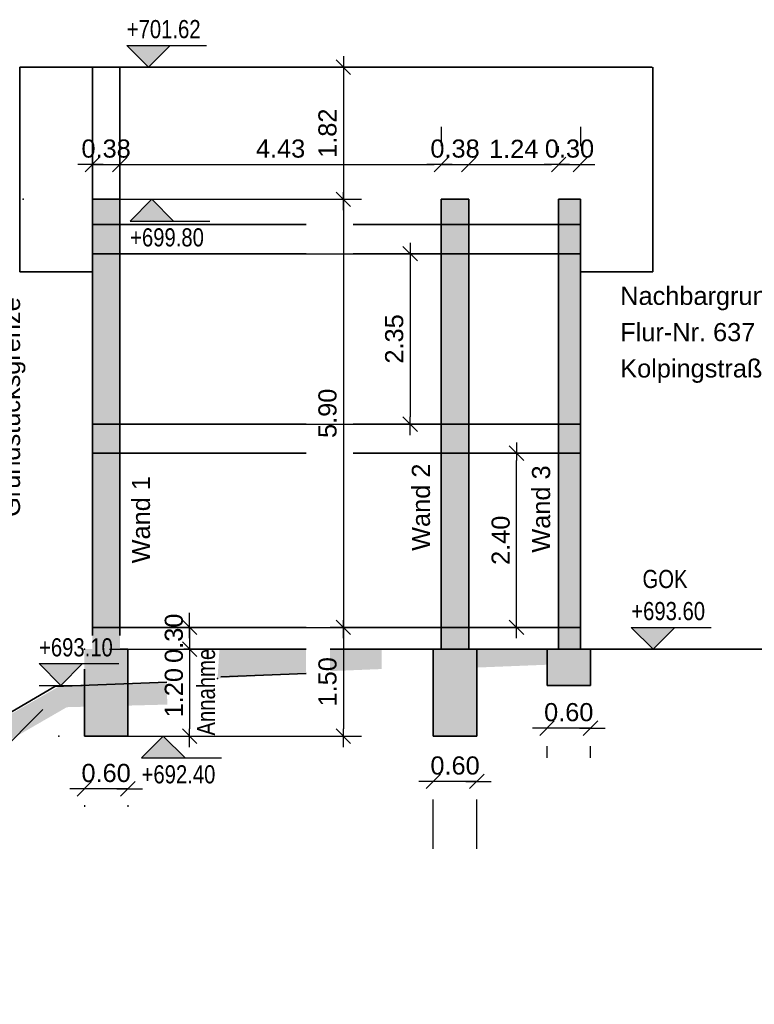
# Model space of a CAD drawing. Header units: metres. Extents: x 1 to 118, y 1 to 83.
# Tile 24 of 35: x 76 to 86, y 37 to 51. Entities that reach past the tile are written whole.
import ezdxf

# ---------------------------------------------------------------- set-up
doc = ezdxf.new("R2010")
doc.units = ezdxf.units.M
doc.linetypes.add('DURCHG', pattern=[0])
for name, color, linetype in [('Bodenprofil', 7, 'Continuous'), ('Gel_nde', 7, 'Continuous'), ('Grundst_cksgrenze', 7, 'Continuous'), ('HILFPU', 7, 'Continuous'), ('MAKET', 7, 'Continuous'), ('Nachbargeb_ude', 7, 'Continuous'), ('TEXTE', 7, 'Continuous')]:
    doc.layers.add(name, color=color, linetype=linetype)
doc.styles.add('Arial', font='arial.ttf')
doc.dimstyles.new('ISBSTRICH4E', dxfattribs={"dimtxt": 0.25, "dimasz": 0.1, "dimexe": 0.25, "dimexo": 1, "dimgap": 0.09, "dimtad": 1, "dimzin": 0, "dimdsep": 46, "dimtxsty": 'Arial', "dimblk": 'ID4', "dimblk1": 'ID4', "dimblk2": 'ID4', "dimsah": 1, "dimcen": 0.09, "dimdle": 0.15, "dimclrd": 7, "dimclre": 7, "dimclrt": 7, "dimazin": 0, "dimtfac": 1, "dimtdec": 4, "dimtix": 1, "dimtmove": 2, "dimatfit": 3, "dimfxl": 1, "dimtvp": 0.004, "dimtolj": 1, "dimtzin": 0, "dimarcsym": 0})

# ---------------------------------------------------------------- blocks, each defined once
blk = doc.blocks.new('ID4')
at = {"color": 7, "linetype": 'DURCHG', "lineweight": 25}
for p, q in [((-1, -1), (1, 1)), ((1.5, 0), (-1, 0))]:
    blk.add_line(p, q, dxfattribs=at)
blk = doc.blocks.new('*D8')
at = {"layer": 'Defpoints', "color": 0}
for p in [(82.906, 41.698), (83.506, 41.698), (82.906, 41.11)]:
    blk.add_point(p, dxfattribs=at)
at = {"layer": 'MAKET', "color": 7, "lineweight": -2}
for p, q in [((82.806, 41.11), (82.706, 41.11)), ((83.506, 41.11), (82.906, 41.11)), ((83.606, 41.11), (83.706, 41.11)), ((82.906, 40.698), (82.906, 40.86)), ((83.506, 40.698), (83.506, 40.86))]:
    blk.add_line(p, q, dxfattribs=at)
at = {"layer": 'MAKET', "color": 7, "lineweight": -2, "xscale": 0.1, "yscale": 0.1, "zscale": 0.1}
blk.add_blockref('ID4', (82.906, 41.11), dxfattribs=at)
at = {"layer": 'MAKET', "color": 7, "lineweight": -2, "xscale": 0.1, "yscale": 0.1, "zscale": 0.1, "rotation": 180}
blk.add_blockref('ID4', (83.506, 41.11), dxfattribs=at)
at = {"layer": 'MAKET', "color": 7, "insert": (83.206, 41.328), "char_height": 0.25, "attachment_point": 5, "style": 'Arial'}
blk.add_mtext('\\A1;0.60', dxfattribs=at)
blk = doc.blocks.new('*D9')
at = {"layer": 'Defpoints', "color": 0}
for p in [(81.338, 40.448), (81.938, 40.448), (81.338, 40.376)]:
    blk.add_point(p, dxfattribs=at)
at = {"layer": 'MAKET', "color": 7, "lineweight": -2}
for p, q in [((81.238, 40.376), (81.138, 40.376)), ((81.938, 40.376), (81.338, 40.376)), ((82.038, 40.376), (82.138, 40.376)), ((81.338, 39.448), (81.338, 40.126)), ((81.938, 39.448), (81.938, 40.126))]:
    blk.add_line(p, q, dxfattribs=at)
at = {"layer": 'MAKET', "color": 7, "lineweight": -2, "xscale": 0.1, "yscale": 0.1, "zscale": 0.1}
blk.add_blockref('ID4', (81.338, 40.376), dxfattribs=at)
at = {"layer": 'MAKET', "color": 7, "lineweight": -2, "xscale": 0.1, "yscale": 0.1, "zscale": 0.1, "rotation": 180}
blk.add_blockref('ID4', (81.938, 40.376), dxfattribs=at)
at = {"layer": 'MAKET', "color": 7, "insert": (81.638, 40.593), "char_height": 0.25, "attachment_point": 5, "style": 'Arial'}
blk.add_mtext('\\A1;0.60', dxfattribs=at)
blk = doc.blocks.new('*D10')
at = {"layer": 'Defpoints', "color": 0}
for p in [(76.526, 41.048), (77.126, 41.048), (76.526, 40.273)]:
    blk.add_point(p, dxfattribs=at)
at = {"layer": 'MAKET', "color": 7, "lineweight": -2}
for p, q in [((76.426, 40.273), (76.326, 40.273)), ((77.126, 40.273), (76.526, 40.273)), ((77.226, 40.273), (77.326, 40.273)), ((76.526, 40.048), (76.526, 40.023)), ((77.126, 40.048), (77.126, 40.023))]:
    blk.add_line(p, q, dxfattribs=at)
at = {"layer": 'MAKET', "color": 7, "lineweight": -2, "xscale": 0.1, "yscale": 0.1, "zscale": 0.1}
blk.add_blockref('ID4', (76.526, 40.273), dxfattribs=at)
at = {"layer": 'MAKET', "color": 7, "lineweight": -2, "xscale": 0.1, "yscale": 0.1, "zscale": 0.1, "rotation": 180}
blk.add_blockref('ID4', (77.126, 40.273), dxfattribs=at)
at = {"layer": 'MAKET', "color": 7, "insert": (76.826, 40.49), "char_height": 0.25, "attachment_point": 5, "style": 'Arial'}
blk.add_mtext('\\A1;0.60', dxfattribs=at)
blk = doc.blocks.new('*D11')
at = {"layer": 'Defpoints', "color": 0}
for p in [(82.486, 44.898), (84.232, 44.898), (84.292, 42.498)]:
    blk.add_point(p, dxfattribs=at)
at = {"layer": 'MAKET', "color": 7, "lineweight": -2}
for p, q in [((83.232, 44.898), (82.236, 44.898)), ((82.486, 42.598), (82.486, 44.798)), ((83.292, 42.498), (82.236, 42.498))]:
    blk.add_line(p, q, dxfattribs=at)
at = {"layer": 'MAKET', "color": 7, "lineweight": -2, "xscale": 0.1, "yscale": 0.1, "zscale": 0.1}
for p, rotation in [((82.486, 44.898), 90), ((82.486, 42.498), 270)]:
    blk.add_blockref('ID4', p, dxfattribs=dict(at, rotation=rotation))
at = {"layer": 'MAKET', "color": 7, "insert": (82.268, 43.698), "char_height": 0.25, "attachment_point": 5, "rotation": 90, "style": 'Arial'}
blk.add_mtext('\\A1;2.40', dxfattribs=at)
blk = doc.blocks.new('*D12')
at = {"layer": 'Defpoints', "color": 0}
for p in [(77.198, 47.648), (77.198, 45.298), (81.018, 45.298)]:
    blk.add_point(p, dxfattribs=at)
at = {"layer": 'MAKET', "color": 7, "lineweight": -2}
for p, q in [((78.198, 47.648), (81.268, 47.648)), ((81.018, 47.548), (81.018, 45.398)), ((78.198, 45.298), (81.268, 45.298))]:
    blk.add_line(p, q, dxfattribs=at)
at = {"layer": 'MAKET', "color": 7, "lineweight": -2, "xscale": 0.1, "yscale": 0.1, "zscale": 0.1}
for p, rotation in [((81.018, 47.648), 90), ((81.018, 45.298), 270)]:
    blk.add_blockref('ID4', p, dxfattribs=dict(at, rotation=rotation))
at = {"layer": 'MAKET', "color": 7, "insert": (80.8, 46.473), "char_height": 0.25, "attachment_point": 5, "rotation": 90, "style": 'Arial'}
blk.add_mtext('\\A1;2.35', dxfattribs=at)
blk = doc.blocks.new('*D13')
at = {"layer": 'Defpoints', "color": 0}
for p in [(76.064, 50.218), (75.684, 48.398), (80.098, 48.398)]:
    blk.add_point(p, dxfattribs=at)
at = {"layer": 'MAKET', "color": 7, "lineweight": -2}
for p, q in [((77.064, 50.218), (80.348, 50.218)), ((80.098, 50.118), (80.098, 48.498)), ((76.684, 48.398), (80.348, 48.398))]:
    blk.add_line(p, q, dxfattribs=at)
at = {"layer": 'MAKET', "color": 7, "lineweight": -2, "xscale": 0.1, "yscale": 0.1, "zscale": 0.1}
for p, rotation in [((80.098, 50.218), 90), ((80.098, 48.398), 270)]:
    blk.add_blockref('ID4', p, dxfattribs=dict(at, rotation=rotation))
at = {"layer": 'MAKET', "color": 7, "insert": (79.88, 49.308), "char_height": 0.25, "attachment_point": 5, "rotation": 90, "style": 'Arial'}
blk.add_mtext('\\A1;1.82', dxfattribs=at)
blk = doc.blocks.new('*D14')
at = {"layer": 'Defpoints', "color": 0}
for p in [(75.684, 48.398), (76.064, 42.498), (80.098, 42.498)]:
    blk.add_point(p, dxfattribs=at)
at = {"layer": 'MAKET', "color": 7, "lineweight": -2}
for p, q in [((76.684, 48.398), (80.348, 48.398)), ((80.098, 48.298), (80.098, 42.598)), ((77.064, 42.498), (80.348, 42.498))]:
    blk.add_line(p, q, dxfattribs=at)
at = {"layer": 'MAKET', "color": 7, "lineweight": -2, "xscale": 0.1, "yscale": 0.1, "zscale": 0.1}
for p, rotation in [((80.098, 48.398), 90), ((80.098, 42.498), 270)]:
    blk.add_blockref('ID4', p, dxfattribs=dict(at, rotation=rotation))
at = {"layer": 'MAKET', "color": 7, "insert": (79.88, 45.448), "char_height": 0.25, "attachment_point": 5, "rotation": 90, "style": 'Arial'}
blk.add_mtext('\\A1;5.90', dxfattribs=at)
blk = doc.blocks.new('*D15')
at = {"layer": 'Defpoints', "color": 0}
for p in [(76.064, 42.498), (76.064, 40.998), (80.098, 40.998)]:
    blk.add_point(p, dxfattribs=at)
at = {"layer": 'MAKET', "color": 7, "lineweight": -2}
for p, q in [((77.064, 42.498), (80.348, 42.498)), ((80.098, 42.398), (80.098, 41.098)), ((77.064, 40.998), (80.348, 40.998))]:
    blk.add_line(p, q, dxfattribs=at)
at = {"layer": 'MAKET', "color": 7, "lineweight": -2, "xscale": 0.1, "yscale": 0.1, "zscale": 0.1}
for p, rotation in [((80.098, 42.498), 90), ((80.098, 40.998), 270)]:
    blk.add_blockref('ID4', p, dxfattribs=dict(at, rotation=rotation))
at = {"layer": 'MAKET', "color": 7, "insert": (79.88, 41.748), "char_height": 0.25, "attachment_point": 5, "rotation": 90, "style": 'Arial'}
blk.add_mtext('\\A1;1.50', dxfattribs=at)
blk = doc.blocks.new('*D16')
at = {"layer": 'Defpoints', "color": 0}
for p in [(75.684, 42.498), (75.874, 42.198), (77.978, 42.198)]:
    blk.add_point(p, dxfattribs=at)
at = {"layer": 'MAKET', "color": 7, "lineweight": -2}
for p, q in [((77.978, 42.598), (77.978, 42.698)), ((76.684, 42.498), (78.228, 42.498)), ((77.978, 42.498), (77.978, 42.198)), ((76.874, 42.198), (78.228, 42.198)), ((77.978, 42.098), (77.978, 41.998))]:
    blk.add_line(p, q, dxfattribs=at)
at = {"layer": 'MAKET', "color": 7, "lineweight": -2, "xscale": 0.1, "yscale": 0.1, "zscale": 0.1}
for p, rotation in [((77.978, 42.498), 270), ((77.978, 42.198), 90)]:
    blk.add_blockref('ID4', p, dxfattribs=dict(at, rotation=rotation))
at = {"layer": 'MAKET', "color": 7, "insert": (77.761, 42.348), "char_height": 0.25, "attachment_point": 5, "rotation": 90, "style": 'Arial'}
blk.add_mtext('\\A1;0.30', dxfattribs=at)
blk = doc.blocks.new('*D17')
at = {"layer": 'Defpoints', "color": 0}
for p in [(75.874, 42.198), (76.064, 40.998), (77.978, 40.998)]:
    blk.add_point(p, dxfattribs=at)
at = {"layer": 'MAKET', "color": 7, "lineweight": -2}
for p, q in [((76.874, 42.198), (78.228, 42.198)), ((77.978, 42.098), (77.978, 41.098)), ((77.064, 40.998), (78.228, 40.998))]:
    blk.add_line(p, q, dxfattribs=at)
at = {"layer": 'MAKET', "color": 7, "lineweight": -2, "xscale": 0.1, "yscale": 0.1, "zscale": 0.1}
for p, rotation in [((77.978, 42.198), 90), ((77.978, 40.998), 270)]:
    blk.add_blockref('ID4', p, dxfattribs=dict(at, rotation=rotation))
at = {"layer": 'MAKET', "color": 7, "insert": (77.761, 41.598), "char_height": 0.25, "attachment_point": 5, "rotation": 90, "style": 'Arial'}
blk.add_mtext('\\A1;1.20', dxfattribs=at)
blk = doc.blocks.new('*D125')
at = {"layer": 'Defpoints', "color": 0}
for p in [(83.366, 48.878), (83.366, 48.398), (83.066, 48.048)]:
    blk.add_point(p, dxfattribs=at)
at = {"layer": 'MAKET', "color": 7, "lineweight": -2}
for p, q in [((83.366, 49.398), (83.366, 49.128)), ((83.066, 49.048), (83.066, 49.128)), ((82.966, 48.878), (82.866, 48.878)), ((83.066, 48.878), (83.366, 48.878)), ((83.466, 48.878), (83.566, 48.878))]:
    blk.add_line(p, q, dxfattribs=at)
at = {"layer": 'MAKET', "color": 7, "lineweight": -2, "xscale": 0.1, "yscale": 0.1, "zscale": 0.1}
blk.add_blockref('ID4', (83.066, 48.878), dxfattribs=at)
at = {"layer": 'MAKET', "color": 7, "lineweight": -2, "xscale": 0.1, "yscale": 0.1, "zscale": 0.1, "rotation": 180}
blk.add_blockref('ID4', (83.366, 48.878), dxfattribs=at)
at = {"layer": 'MAKET', "color": 7, "insert": (83.216, 49.095), "char_height": 0.25, "attachment_point": 5, "style": 'Arial'}
blk.add_mtext('\\A1;0.30', dxfattribs=at)
blk = doc.blocks.new('*D126')
at = {"layer": 'Defpoints', "color": 0}
for p in [(83.066, 48.878), (81.828, 48.048), (83.066, 48.048)]:
    blk.add_point(p, dxfattribs=at)
at = {"layer": 'MAKET', "color": 7, "lineweight": -2}
for p, q in [((81.828, 49.048), (81.828, 49.128)), ((83.066, 49.048), (83.066, 49.128)), ((81.928, 48.878), (82.966, 48.878))]:
    blk.add_line(p, q, dxfattribs=at)
at = {"layer": 'MAKET', "color": 7, "lineweight": -2, "xscale": 0.1, "yscale": 0.1, "zscale": 0.1, "rotation": 180}
blk.add_blockref('ID4', (81.828, 48.878), dxfattribs=at)
at = {"layer": 'MAKET', "color": 7, "lineweight": -2, "xscale": 0.1, "yscale": 0.1, "zscale": 0.1}
blk.add_blockref('ID4', (83.066, 48.878), dxfattribs=at)
at = {"layer": 'MAKET', "color": 7, "insert": (82.447, 49.093), "char_height": 0.25, "attachment_point": 5, "style": 'Arial'}
blk.add_mtext('\\A1;1.24', dxfattribs=at)
blk = doc.blocks.new('*D127')
at = {"layer": 'Defpoints', "color": 0}
for p in [(81.828, 48.878), (81.448, 48.398), (81.828, 48.048)]:
    blk.add_point(p, dxfattribs=at)
at = {"layer": 'MAKET', "color": 7, "lineweight": -2}
for p, q in [((81.448, 49.398), (81.448, 49.128)), ((81.828, 49.048), (81.828, 49.128)), ((81.348, 48.878), (81.248, 48.878)), ((81.448, 48.878), (81.828, 48.878)), ((81.928, 48.878), (82.028, 48.878))]:
    blk.add_line(p, q, dxfattribs=at)
at = {"layer": 'MAKET', "color": 7, "lineweight": -2, "xscale": 0.1, "yscale": 0.1, "zscale": 0.1}
blk.add_blockref('ID4', (81.448, 48.878), dxfattribs=at)
at = {"layer": 'MAKET', "color": 7, "lineweight": -2, "xscale": 0.1, "yscale": 0.1, "zscale": 0.1, "rotation": 180}
blk.add_blockref('ID4', (81.828, 48.878), dxfattribs=at)
at = {"layer": 'MAKET', "color": 7, "insert": (81.638, 49.095), "char_height": 0.25, "attachment_point": 5, "style": 'Arial'}
blk.add_mtext('\\A1;0.38', dxfattribs=at)
blk = doc.blocks.new('*D128')
at = {"layer": 'Defpoints', "color": 0}
for p in [(81.448, 48.878), (77.016, 48.398), (81.448, 48.398)]:
    blk.add_point(p, dxfattribs=at)
at = {"layer": 'MAKET', "color": 7, "lineweight": -2}
for p, q in [((77.016, 49.398), (77.016, 49.128)), ((81.448, 49.398), (81.448, 49.128)), ((77.116, 48.878), (81.348, 48.878))]:
    blk.add_line(p, q, dxfattribs=at)
at = {"layer": 'MAKET', "color": 7, "lineweight": -2, "xscale": 0.1, "yscale": 0.1, "zscale": 0.1, "rotation": 180}
blk.add_blockref('ID4', (77.016, 48.878), dxfattribs=at)
at = {"layer": 'MAKET', "color": 7, "lineweight": -2, "xscale": 0.1, "yscale": 0.1, "zscale": 0.1}
blk.add_blockref('ID4', (81.448, 48.878), dxfattribs=at)
at = {"layer": 'MAKET', "color": 7, "insert": (79.232, 49.095), "char_height": 0.25, "attachment_point": 5, "style": 'Arial'}
blk.add_mtext('\\A1;4.43', dxfattribs=at)
blk = doc.blocks.new('*D129')
at = {"layer": 'Defpoints', "color": 0}
for p in [(77.016, 48.878), (77.016, 48.398), (76.636, 46.302)]:
    blk.add_point(p, dxfattribs=at)
at = {"layer": 'MAKET', "color": 7, "lineweight": -2}
for p, q in [((77.016, 49.398), (77.016, 49.128)), ((76.636, 47.302), (76.636, 49.128)), ((76.536, 48.878), (76.436, 48.878)), ((76.636, 48.878), (77.016, 48.878)), ((77.116, 48.878), (77.216, 48.878))]:
    blk.add_line(p, q, dxfattribs=at)
at = {"layer": 'MAKET', "color": 7, "lineweight": -2, "xscale": 0.1, "yscale": 0.1, "zscale": 0.1}
blk.add_blockref('ID4', (76.636, 48.878), dxfattribs=at)
at = {"layer": 'MAKET', "color": 7, "lineweight": -2, "xscale": 0.1, "yscale": 0.1, "zscale": 0.1, "rotation": 180}
blk.add_blockref('ID4', (77.016, 48.878), dxfattribs=at)
at = {"layer": 'MAKET', "color": 7, "insert": (76.826, 49.095), "char_height": 0.25, "attachment_point": 5, "style": 'Arial'}
blk.add_mtext('\\A1;0.38', dxfattribs=at)
blk = doc.blocks.new('DIM297')
at = {"layer": 'MAKET', "color": 4}
for p in [(75.684, 50.218), (75.684, 48.398), (76.174, 40.998)]:
    blk.add_point(p, dxfattribs=at)
blk = doc.blocks.new('DIM301')
at = {"layer": 'MAKET', "color": 7, "linetype": 'DURCHG', "lineweight": 25}
for p, q in [((77.615, 40.998), (77.315, 40.698)), ((77.315, 40.998), (77.915, 40.998)), ((77.915, 40.698), (77.615, 40.998)), ((77.315, 40.698), (78.415, 40.698))]:
    blk.add_line(p, q, dxfattribs=at)
at = {"layer": 'MAKET', "color": 7, "style": 'Arial', "width": 0.8}
blk.add_text('+690.51', height=0.25, dxfattribs=at).set_placement((70.974, 39.508))
blk = doc.blocks.new('DIM302')
at = {"layer": 'MAKET', "color": 7, "linetype": 'DURCHG', "lineweight": 25}
for p, q in [((76.201, 41.698), (75.901, 41.998)), ((75.901, 41.998), (77.001, 41.998)), ((76.501, 41.998), (76.201, 41.698)), ((75.901, 41.698), (76.501, 41.698))]:
    blk.add_line(p, q, dxfattribs=at)
at = {"layer": 'MAKET', "color": 7, "style": 'Arial', "width": 0.8}
blk.add_text('+692.40', height=0.25, dxfattribs=at).set_placement((77.315, 40.348))
blk = doc.blocks.new('DIM303')
at = {"layer": 'MAKET', "color": 7, "linetype": 'DURCHG', "lineweight": 25}
for p, q in [((84.368, 42.198), (84.068, 42.498)), ((84.068, 42.498), (85.168, 42.498)), ((84.668, 42.498), (84.368, 42.198)), ((84.068, 42.198), (84.668, 42.198))]:
    blk.add_line(p, q, dxfattribs=at)
at = {"layer": 'MAKET', "color": 7, "style": 'Arial', "width": 0.8}
blk.add_text('+693.10', height=0.25, dxfattribs=at).set_placement((75.901, 42.098))
blk = doc.blocks.new('DIM304')
at = {"layer": 'MAKET', "color": 7, "linetype": 'DURCHG', "lineweight": 25}
for p, q in [((77.457, 48.398), (77.157, 48.098)), ((77.157, 48.398), (77.757, 48.398)), ((77.757, 48.098), (77.457, 48.398)), ((77.157, 48.098), (78.257, 48.098))]:
    blk.add_line(p, q, dxfattribs=at)
at = {"layer": 'MAKET', "color": 7, "style": 'Arial', "width": 0.8}
blk.add_text('+693.60', height=0.25, dxfattribs=at).set_placement((84.068, 42.598))
blk = doc.blocks.new('DIM305')
at = {"layer": 'MAKET', "color": 7, "linetype": 'DURCHG', "lineweight": 25}
for p, q in [((77.411, 50.218), (77.111, 50.518)), ((77.111, 50.518), (78.211, 50.518)), ((77.711, 50.518), (77.411, 50.218)), ((77.111, 50.218), (77.711, 50.218))]:
    blk.add_line(p, q, dxfattribs=at)
at = {"layer": 'MAKET', "color": 7, "style": 'Arial', "width": 0.8}
blk.add_text('+699.80', height=0.25, dxfattribs=at).set_placement((77.157, 47.748))
blk = doc.blocks.new('DIM306')
at = {"layer": 'MAKET', "color": 7, "style": 'Arial', "width": 0.8}
blk.add_text('+701.62', height=0.25, dxfattribs=at).set_placement((77.111, 50.618))

msp = doc.modelspace()

# ---------------------------------------------------------------- hatches: boundary and pattern name
at = {"layer": 'Gel_nde'}
for points in [[(78.389, 42.198), (78.363, 41.795), (79.584, 41.864), (79.584, 42.198), (78.389, 42.198)], [(79.915, 42.198), (79.915, 41.895), (80.628, 41.924), (80.628, 42.198), (79.915, 42.198)], [(81.828, 42.198), (81.828, 41.94), (82.928, 41.984), (82.928, 42.198), (81.828, 42.198)], [(75.746, 41.437), (76.352, 41.437), (76.201, 41.698)], [(76.201, 41.698), (77.663, 41.698), (77.662, 41.736)], [(76.208, 41.434), (77.67, 41.434), (77.663, 41.698), (76.201, 41.698)], [(71.704, 39.108), (72.309, 39.108), (76.352, 41.437), (75.746, 41.437)], [(76.209, 41.396), (77.67, 41.434), (76.208, 41.434)]]:
    msp.add_hatch(color=7, dxfattribs=at).paths.add_polyline_path(points)
at = {"layer": 'MAKET'}
for points in [[(77.411, 50.218), (77.711, 50.518), (77.111, 50.518)], [(77.157, 48.098), (77.757, 48.098), (77.457, 48.398)], [(84.368, 42.198), (84.668, 42.498), (84.068, 42.498)], [(76.201, 41.698), (76.501, 41.998), (75.901, 41.998)], [(77.315, 40.698), (77.915, 40.698), (77.615, 40.998)]]:
    msp.add_hatch(color=7, dxfattribs=at).paths.add_polyline_path(points)
at = {"layer": 'Nachbargeb_ude'}
for points in [[(76.636, 42.198), (77.016, 42.198), (77.016, 48.398), (76.636, 48.398)], [(81.448, 42.198), (81.828, 42.198), (81.828, 48.398), (81.448, 48.398)], [(83.066, 42.198), (83.366, 42.198), (83.366, 48.398), (83.066, 48.398)], [(76.526, 40.998), (77.126, 40.998), (77.126, 42.198), (76.526, 42.198)], [(81.338, 40.998), (81.938, 40.998), (81.938, 42.198), (81.338, 42.198)], [(82.906, 41.698), (83.506, 41.698), (83.506, 42.198), (82.906, 42.198)]]:
    msp.add_hatch(color=7, dxfattribs=at).paths.add_polyline_path(points)

# ---------------------------------------------------------------- linework, layer by layer
at = {"layer": 'Bodenprofil', "color": 84, "linetype": 'DURCHG', "lineweight": 25}
msp.add_line((71.893, 37.303), (75.955, 41.365), dxfattribs=at)
at = {"layer": 'Gel_nde', "color": 7, "linetype": 'DURCHG', "lineweight": 35}
for p, q in [((79.584, 41.864), (78.41, 41.817)), ((76.12, 41.682), (71.695, 39.103)), ((77.662, 41.744), (76.12, 41.682))]:
    msp.add_line(p, q, dxfattribs=at)
at = {"layer": 'HILFPU', "color": 4}
for p in [(76.526, 42.198), (78.363, 41.795)]:
    msp.add_point(p, dxfattribs=at)
at = {"layer": 'Nachbargeb_ude', "color": 7, "linetype": 'DURCHG', "lineweight": 35}
for p, q in [((84.356, 50.218), (75.636, 50.218)), ((75.636, 50.218), (75.636, 47.398)), ((76.636, 42.386), (76.636, 50.218)), ((77.016, 42.386), (77.016, 50.218)), ((84.366, 47.398), (84.366, 50.218)), ((76.636, 48.398), (77.016, 48.398)), ((81.448, 42.198), (81.448, 48.398)), ((81.448, 48.398), (81.828, 48.398)), ((81.828, 42.198), (81.828, 48.398)), ((83.366, 48.398), (83.066, 48.398)), ((83.066, 42.198), (83.066, 48.398)), ((83.366, 42.198), (83.366, 48.398)), ((79.584, 48.048), (76.636, 48.048)), ((83.356, 48.048), (80.232, 48.048)), ((79.584, 47.648), (76.636, 47.648)), ((83.356, 47.648), (80.232, 47.648)), ((75.636, 47.398), (76.636, 47.398)), ((84.366, 47.398), (83.366, 47.398)), ((79.584, 45.298), (76.636, 45.298)), ((83.356, 45.298), (80.232, 45.298)), ((79.584, 44.898), (76.636, 44.898)), ((83.356, 44.898), (80.232, 44.898)), ((79.584, 42.498), (76.636, 42.498)), ((83.356, 42.498), (79.915, 42.498)), ((77.021, 42.198), (77.126, 42.198)), ((77.126, 40.998), (77.126, 42.198)), ((79.584, 42.198), (77.898, 42.198)), ((85.911, 42.198), (79.915, 42.198)), ((81.338, 42.198), (81.938, 42.198)), ((81.338, 40.998), (81.338, 42.198)), ((81.938, 40.998), (81.938, 42.198)), ((82.906, 41.698), (82.906, 42.198)), ((82.956, 42.198), (83.556, 42.198)), ((83.506, 41.698), (83.506, 42.198)), ((76.526, 40.998), (76.526, 41.924)), ((82.906, 41.698), (83.506, 41.698)), ((76.526, 40.998), (77.126, 40.998)), ((81.338, 40.998), (81.938, 40.998))]:
    msp.add_line(p, q, dxfattribs=at)

# ---------------------------------------------------------------- block references
for name in ['DIM306', 'DIM305', 'DIM297', 'DIM304', 'DIM303', 'DIM302', 'DIM301']:
    msp.add_blockref(name, (0, 0))

# ---------------------------------------------------------------- texts
at = {"layer": 'Grundst_cksgrenze', "color": 89, "style": 'Arial'}
msp.add_text('Grundstücksgrenze', height=0.25, rotation=90, dxfattribs=at).set_placement((75.639, 44.02))
at = {"layer": 'MAKET', "color": 7, "style": 'Arial', "width": 0.8}
msp.add_text('Annahme', height=0.25, rotation=90, dxfattribs=at).set_placement((78.328, 41.007))
at = {"layer": 'Nachbargeb_ude', "color": 7, "style": 'Arial'}
for s, p in [('Nachbargrundstück', (83.916, 46.942)), ('Flur-Nr. 637', (83.916, 46.442)), ('Kolpingstraße 3a', (83.916, 45.942))]:
    msp.add_text(s, height=0.25, dxfattribs=at).set_placement(p)
at = {"layer": 'TEXTE', "color": 8, "style": 'Arial'}
for s, p in [('Wand 2', (81.292, 43.552)), ('Wand 3', (82.949, 43.527)), ('Wand 1', (77.431, 43.38))]:
    msp.add_text(s, height=0.25, rotation=90, dxfattribs=at).set_placement(p)
at = {"layer": 'TEXTE', "color": 7, "style": 'Arial', "width": 0.8}
msp.add_text('GOK', height=0.25, dxfattribs=at).set_placement((84.223, 43.04))

# ---------------------------------------------------------------- dimensions: what is measured, and where the dimension line sits
at = {"layer": 'MAKET'}
for base, p1, p2, picture, middle in [((80.098, 48.398), (76.064, 50.218), (75.684, 48.398), '*D13', (79.88, 49.308)), ((80.098, 42.498), (75.684, 48.398), (76.064, 42.498), '*D14', (79.88, 45.448)), ((81.018, 45.298), (77.198, 47.648), (77.198, 45.298), '*D12', (80.8, 46.473)), ((82.486, 44.898), (84.292, 42.498), (84.232, 44.898), '*D11', (82.268, 43.698)), ((77.978, 42.198), (75.684, 42.498), (75.874, 42.198), '*D16', (77.761, 42.348)), ((80.098, 40.998), (76.064, 42.498), (76.064, 40.998), '*D15', (79.88, 41.748)), ((77.978, 40.998), (75.874, 42.198), (76.064, 40.998), '*D17', (77.761, 41.598))]:
    dim = msp.add_linear_dim(base=base, p1=p1, p2=p2, angle=90, dimstyle='ISBSTRICH4E', override={"dimasz": 0.1}, dxfattribs=at)
    dim.commit()
    dim.dimension.update_dxf_attribs({"geometry": picture, "text_midpoint": middle})
for base, p1, p2, picture, middle in [((77.016, 48.878), (76.636, 46.302), (77.016, 48.398), '*D129', (76.826, 49.095)), ((81.448, 48.878), (77.016, 48.398), (81.448, 48.398), '*D128', (79.232, 49.095)), ((81.828, 48.878), (81.448, 48.398), (81.828, 48.048), '*D127', (81.638, 49.095)), ((83.366, 48.878), (83.066, 48.048), (83.366, 48.398), '*D125', (83.216, 49.095)), ((83.066, 48.878), (81.828, 48.048), (83.066, 48.048), '*D126', (82.447, 49.093)), ((82.906, 41.11), (83.506, 41.698), (82.906, 41.698), '*D8', (83.206, 41.328)), ((76.526, 40.273), (77.126, 41.048), (76.526, 41.048), '*D10', (76.826, 40.49)), ((81.338, 40.376), (81.938, 40.448), (81.338, 40.448), '*D9', (81.638, 40.593))]:
    dim = msp.add_linear_dim(base=base, p1=p1, p2=p2, dimstyle='ISBSTRICH4E', override={"dimasz": 0.1}, dxfattribs=at)
    dim.commit()
    dim.dimension.update_dxf_attribs({"geometry": picture, "text_midpoint": middle})

doc.saveas('drawing.dxf')
